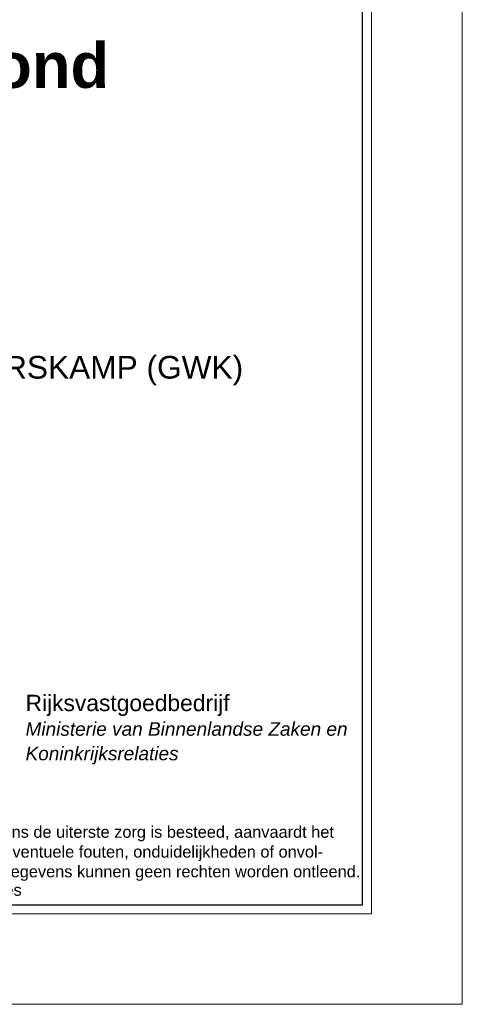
# Model space of a CAD drawing. Header units: millimetres. Extents: x 0 to 118800, y 0 to 84000.
# Tile 36 of 38: x 109035 to 118800, y 0 to 21742. Entities that reach past the tile are written whole.
import ezdxf

# ---------------------------------------------------------------- set-up
doc = ezdxf.new("R2010")
doc.units = ezdxf.units.MM
doc.layers.add('X-L0_C_afwerking', color=7, linetype='Continuous', lineweight=5)
doc.styles.add('DVD_ALG 1.5mm_IT', font='ariali.ttf', dxfattribs={"height": 1.5})
doc.styles.add('DVD_ALG 1.8mm_RE', font='arial.ttf', dxfattribs={"height": 1.8})
doc.styles.add('DVD_ALG 2.5mm_RE', font='arial.ttf', dxfattribs={"height": 2.5})
doc.styles.add('DVD_ALG 3.5mm_BO', font='arialbd.ttf', dxfattribs={"height": 3.5})
doc.styles.add('DVD_ALG 5.0mm_BO', font='arialbd.ttf', dxfattribs={"height": 5})

# ---------------------------------------------------------------- blocks, each defined once
blk = doc.blocks.new('DVDVB_02_--_ A2-Basispl-liggend')
at = {"color": 7, "lineweight": 9}
for points in [[(-583, -11), (11, -11), (11, 409), (-583, 409)], [(-573, 399), (1, 399), (1, -1), (-573, -1)]]:
    blk.add_lwpolyline(points, close=True, dxfattribs=at)
at = {"color": 7, "lineweight": 25}
blk.add_lwpolyline([(-572, 398), (-572, 0), (0, 0), (0, 398)], close=True, dxfattribs=at)
at = {"color": 7, "linetype": 'Continuous', "lineweight": 0}
for s, height, style, p in [('Rijksvastgoedbedrijf', 1.8, 'DVD_ALG 1.8mm_RE', (-37.18, 21.37)), ('Ministerie van Binnenlandse Zaken en', 1.5, 'DVD_ALG 1.5mm_IT', (-37.18, 18.65)), ('Koninkrijksrelaties', 1.5, 'DVD_ALG 1.5mm_IT', (-37.18, 15.94)), ('© Ministerie van Binnenlandse Zaken en Koninkrijksrelaties', 1.29, 'DVD_ALG 1.8mm_RE', (-85, 0.98))]:
    blk.add_text(s, height=height, dxfattribs=dict(at, style=style)).set_placement(p)
at = {"color": 7, "linetype": 'Continuous', "lineweight": 0, "insert": (-85, 2.63), "char_height": 1.29, "attachment_point": 7, "line_spacing_factor": 1.015384, "style": 'DVD_ALG 1.8mm_RE'}
blk.add_mtext('Hoewel aan de totstandkoming van deze vastgoedgegevens de uiterste zorg is besteed, aanvaardt het \\PRijksvastgoedbedrijf geen enkele aansprakelijkheid voor eventuele fouten, onduidelijkheden of onvol-\\Pkomenheden, noch voor de gevolgen hiervan. Aan deze gegevens kunnen geen rechten worden ontleend.', dxfattribs=at)
at = {"color": 7, "lineweight": 13}
for tag, p, height, style in [('TITEL', (-85, 90.18), 5, 'DVD_ALG 5.0mm_BO'), ('SUBTITEL', (-85, 76.18), 3.2, 'DVD_ALG 3.5mm_BO'), ('BOUWLAAGCODE', (-85, 66.16), 2.5, 'DVD_ALG 2.5mm_RE'), ('BOUWLAAGNAAM', (-70.61, 66.09), 2.5, 'DVD_ALG 2.5mm_RE'), ('GEBOUWCODE', (-85, 62.16), 2.5, 'DVD_ALG 2.5mm_RE'), ('GEBOUWNAAM', (-70.61, 62.09), 2.5, 'DVD_ALG 2.5mm_RE'), ('OBJECTCODE', (-85, 58.16), 2.5, 'DVD_ALG 2.5mm_RE'), ('OBJECTNAAM', (-70.61, 58.09), 2.5, 'DVD_ALG 2.5mm_RE'), ('SCHAAL', (-70.61, 48.19), 2, 'DVD_ALG 1.8mm_RE'), ('DATUM', (-70.61, 45.31), 2, 'DVD_ALG 1.8mm_RE'), ('BVO', (-78.55, 41.73), 1.5, 'DVD_ALG 1.8mm_RE'), ('NVO', (-50.39, 41.73), 1.5, 'DVD_ALG 1.8mm_RE')]:
    blk.add_attdef(tag, p, '', height=height, dxfattribs=dict(at, style=style))

msp = doc.modelspace()

# ---------------------------------------------------------------- block references
at = {"layer": 'X-L0_C_afwerking'}
ref = msp.add_blockref('DVDVB_02_--_ A2-Basispl-liggend', (116600, 2200), dxfattribs=dict(at, xscale=200, yscale=200, zscale=200))
ref.add_attrib('TITEL', 'Basisplattegrond', (99600, 20236), dxfattribs={"layer": '0', "color": 7, "lineweight": 13, "height": 1000, "style": 'DVD_ALG 5.0mm_BO'})
ref.add_attrib('OBJECTNAAM', 'LEGERPLAATS HARSKAMP (GWK)', (102479, 13817), dxfattribs={"layer": '0', "color": 7, "lineweight": 13, "height": 500, "style": 'DVD_ALG 2.5mm_RE'})

doc.saveas('drawing.dxf')
